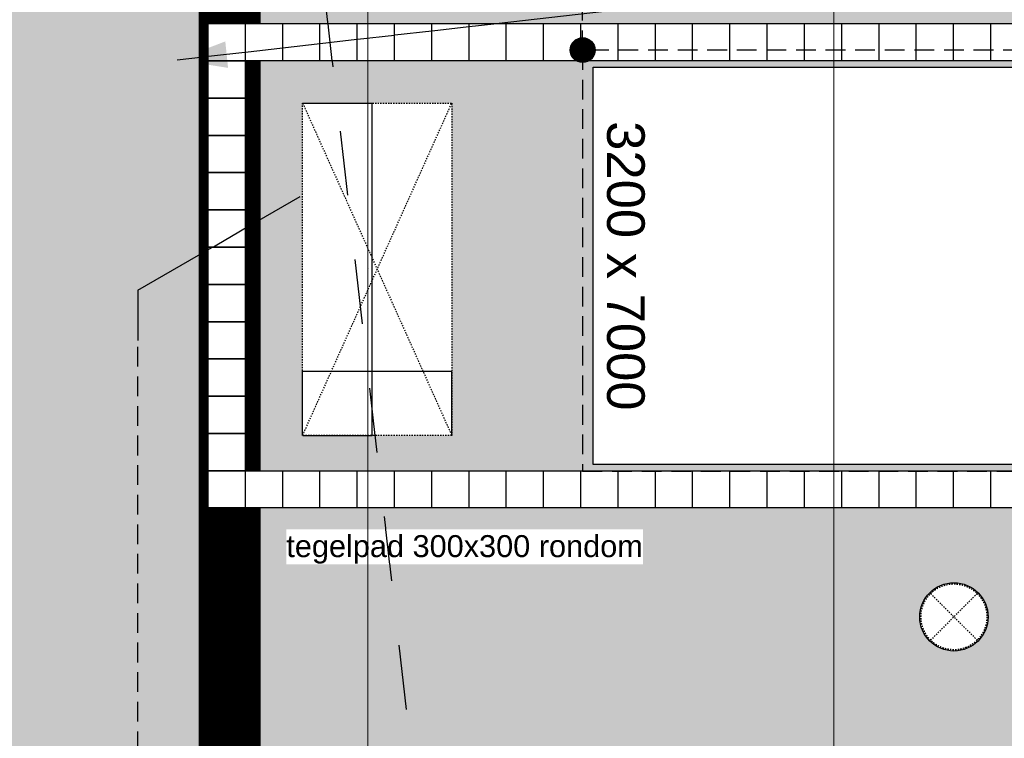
# Model space of a CAD drawing. Extents: x -38005 to 156061, y -31182 to 68140.
# Tile 15 of 48: x 25335 to 33259, y 15390 to 21177. Entities that reach past the tile are written whole.
import ezdxf
from ezdxf.enums import TextEntityAlignment as Align

# ---------------------------------------------------------------- set-up
doc = ezdxf.new("R2010")
doc.units = 0
doc.header["$LTSCALE"] = 50
doc.set_wipeout_variables(frame=1)
for name, pattern in [('HIDDEN2', [4.7625, 3.175, -1.5875]), ('STYLE_01', [0.41664, 0.20828, -0.20836]), ('STYLE_11', [5, 3.888855, -0.416718, 0.277786, -0.416641])]:
    doc.linetypes.add(name, pattern=pattern)
doc.layers.get('0').update_dxf_attribs({"linetype": 'CONTINUOUS'})
for name, color, linetype in [('AL$1A---_ALGEMEEN', 8, 'CONTINUOUS'), ('AM$1A---_ARCERING', 8, 'CONTINUOUS'), ('AT$1A---_TEKST025', 8, 'CONTINUOUS'), ('AT$1A---_TEKST035', 8, 'CONTINUOUS'), ('AT$1A---_TEKST100', 8, 'CONTINUOUS'), ('BOUWKUNDIG', 8, 'CONTINUOUS'), ('EL6121--', 3, 'CONTINUOUS'), ('kaderscheiding', 9, 'CONTINUOUS'), ('Tekening scheiding', 8, 'CONTINUOUS')]:
    doc.layers.add(name, color=color, linetype=linetype)
doc.layers.add('stramienen', color=1, linetype='CONTINUOUS', lineweight=15)
doc.styles.add('Arial', font='ARIAL.TTF')
doc.styles.add('BURO-018', font='ISO.shx', dxfattribs={"height": 90})
doc.dimstyles.new('VyA', dxfattribs={"dimtxt": 2.272868, "dimasz": 2.120801, "dimexe": 1.5, "dimexo": 1.59, "dimgap": 0.5, "dimtad": 1, "dimdec": 0, "dimzin": 11, "dimtxsty": 'Arial', "dimblk": 'VW_SLASH', "dimcen": 0, "dimdle": 1, "dimazin": 0, "dimtfac": 0.8, "dimtdec": 0, "dimtix": 1, "dimtmove": 0, "dimatfit": 0, "dimldrblk": 'VW_FILLEDARROW', "dimfxl": 0, "dimfrac": 2, "dimtolj": 1, "dimtzin": 11, "dimarcsym": 0})

# ---------------------------------------------------------------- blocks, each defined once
blk = doc.blocks.new('A$C607426BE')
at = {"layer": 'kaderscheiding', "const_width": 500}
blk.add_lwpolyline([(-72179.6, -16016.3), (-72179.6, 82805.5)], dxfattribs=at)
blk = doc.blocks.new('VW_SLASH')
at = {"layer": 'AL$1A---_ALGEMEEN', "color": 0, "linetype": 'ByBlock', "lineweight": -2}
blk.add_line((0, 0), (-1, 0), dxfattribs=at)
at = {"layer": 'AL$1A---_ALGEMEEN', "color": 0, "linetype": 'ByBlock', "lineweight": 5}
blk.add_line((0.5, 0.5), (-0.5, -0.5), dxfattribs=at)
blk = doc.blocks.new('*D149')
at = {"layer": 'AL$1A---_ALGEMEEN', "color": 0, "lineweight": -2}
for p, q in [((1.6, 2675), (560.5, 2675)), ((559, 2.1), (559, 2672.9)), ((1.6, 0), (560.5, 0))]:
    blk.add_line(p, q, dxfattribs=at)
at = {"layer": 'AL$1A---_ALGEMEEN', "color": 0, "lineweight": -2, "xscale": 2.12080078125, "yscale": 2.12080078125, "zscale": 2.12080078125}
for p, rotation in [((559, 2675), 90), ((559, 0), 270)]:
    blk.add_blockref('VW_SLASH', p, dxfattribs=dict(at, rotation=rotation))
at = {"layer": 'AT$1A---_TEKST025', "insert": (532.8, 1337.5), "char_height": 2.27, "attachment_point": 5, "rotation": 90, "style": 'Arial'}
blk.add_mtext('\\A1;133750', dxfattribs=at)
blk = doc.blocks.new('VW_FILLEDARROW')
at = {"layer": 'AL$1A---_ALGEMEEN', "color": 0, "lineweight": -2}
blk.add_solid([(0, 0), (0.5, 0.5), (0.5, -0.5)], dxfattribs=at)
blk = doc.blocks.new('*D150')
at = {"layer": 'AL$1A---_ALGEMEEN', "color": 0, "lineweight": -2}
for p, q in [((0, 1.6), (0, 516.5)), ((1197.9, 515), (2.1, 515)), ((1200, 1.6), (1200, 516.5))]:
    blk.add_line(p, q, dxfattribs=at)
at = {"layer": 'AL$1A---_ALGEMEEN', "color": 0, "lineweight": -2, "xscale": 2.12080078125, "yscale": 2.12080078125, "zscale": 2.12080078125, "rotation": 180}
blk.add_blockref('VW_SLASH', (0, 515), dxfattribs=at)
at = {"layer": 'AL$1A---_ALGEMEEN', "color": 0, "lineweight": -2, "xscale": 2.12080078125, "yscale": 2.12080078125, "zscale": 2.12080078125}
blk.add_blockref('VW_SLASH', (1200, 515), dxfattribs=at)
at = {"layer": 'AT$1A---_TEKST025', "insert": (600, 541.2), "char_height": 2.27, "attachment_point": 5, "style": 'Arial'}
blk.add_mtext('\\A1;60000', dxfattribs=at)
blk = doc.blocks.new('LBK')
at = {"color": 0}
blk.add_wipeout([(-1600, 3500), (1600, 3500), (1600, -3500), (-1600, -3500)], dxfattribs=at).dxf.layer = 'AL$1A---_ALGEMEEN'
at = {"layer": 'AL$1A---_ALGEMEEN', "color": 0}
blk.add_lwpolyline([(-1600, 3500), (1600, 3500), (1600, -3500), (-1600, -3500)], close=True, dxfattribs=at)
at = {"layer": 'AT$1A---_TEKST100', "line_spacing_factor": 0.967741, "style": 'Arial'}
for s, insert, char_height, attachment_point in [('{\\C256;\\lLBK}', (-600.1, 1762), 454.574, 1), ('{\\C256;\\l3200 x 7000}', (0, -3085.4), 303.049, 2)]:
    blk.add_mtext(s, dxfattribs=dict(at, insert=insert, char_height=char_height, attachment_point=attachment_point))
blk = doc.blocks.new('solatube 550')
at = {"color": 0}
blk.add_wipeout([(194.5, 194.5), (199.2, 189.6), (203.8, 184.7), (208.2, 179.6), (212.6, 174.5), (216.8, 169.2), (220.9, 163.8), (224.8, 158.3), (228.7, 152.8), (232.3, 147.1), (235.9, 141.4), (239.3, 135.5), (242.5, 129.6), (245.6, 123.6), (248.6, 117.6), (251.4, 111.4), (254.1, 105.2), (256.6, 99), (258.9, 92.6), (261.1, 86.3), (263.2, 79.8), (265, 73.3), (266.8, 66.8), (268.3, 60.3), (269.7, 53.6), (271, 47), (272, 40.4), (272.9, 33.7), (273.7, 27), (274.3, 20.2), (274.7, 13.5), (274.9, 6.7), (275, 0), (274.9, -6.7), (274.7, -13.5), (274.3, -20.2), (273.7, -27), (272.9, -33.7), (272, -40.4), (271, -47), (269.7, -53.6), (268.3, -60.3), (266.8, -66.8), (265, -73.3), (263.2, -79.8), (261.1, -86.3), (258.9, -92.6), (256.6, -99), (254.1, -105.2), (251.4, -111.4), (248.6, -117.6), (245.6, -123.6), (242.5, -129.6), (239.3, -135.5), (235.9, -141.4), (232.3, -147.1), (228.7, -152.8), (224.8, -158.3), (220.9, -163.8), (216.8, -169.2), (212.6, -174.5), (208.2, -179.6), (203.8, -184.7), (199.2, -189.6), (194.5, -194.5), (189.6, -199.2), (184.7, -203.8), (179.6, -208.2), (174.5, -212.6), (169.2, -216.8), (163.8, -220.9), (158.3, -224.8), (152.8, -228.7), (147.1, -232.3), (141.4, -235.9), (135.5, -239.3), (129.6, -242.5), (123.6, -245.6), (117.6, -248.6), (111.4, -251.4), (105.2, -254.1), (99, -256.6), (92.6, -258.9), (86.3, -261.1), (79.8, -263.2), (73.3, -265), (66.8, -266.8), (60.3, -268.3), (53.6, -269.7), (47, -271), (40.4, -272), (33.7, -272.9), (27, -273.7), (20.2, -274.3), (13.5, -274.7), (6.7, -274.9), (0, -275), (-6.7, -274.9), (-13.5, -274.7), (-20.2, -274.3), (-27, -273.7), (-33.7, -272.9), (-40.4, -272), (-47, -271), (-53.6, -269.7), (-60.3, -268.3), (-66.8, -266.8), (-73.3, -265), (-79.8, -263.2), (-86.3, -261.1), (-92.6, -258.9), (-99, -256.6), (-105.2, -254.1), (-111.4, -251.4), (-117.6, -248.6), (-123.6, -245.6), (-129.6, -242.5), (-135.5, -239.3), (-141.4, -235.9), (-147.1, -232.3), (-152.8, -228.7), (-158.3, -224.8), (-163.8, -220.9), (-169.2, -216.8), (-174.5, -212.6), (-179.6, -208.2), (-184.7, -203.8), (-189.6, -199.2), (-194.5, -194.5), (-199.2, -189.6), (-203.8, -184.7), (-208.2, -179.6), (-212.6, -174.5), (-216.8, -169.2), (-220.9, -163.8), (-224.8, -158.3), (-228.7, -152.8), (-232.3, -147.1), (-235.9, -141.4), (-239.3, -135.5), (-242.5, -129.6), (-245.6, -123.6), (-248.6, -117.6), (-251.4, -111.4), (-254.1, -105.2), (-256.6, -99), (-258.9, -92.6), (-261.1, -86.3), (-263.2, -79.8), (-265, -73.3), (-266.8, -66.8), (-268.3, -60.3), (-269.7, -53.6), (-271, -47), (-272, -40.4), (-272.9, -33.7), (-273.7, -27), (-274.3, -20.2), (-274.7, -13.5), (-274.9, -6.7), (-275, 0), (-274.9, 6.7), (-274.7, 13.5), (-274.3, 20.2), (-273.7, 27), (-272.9, 33.7), (-272, 40.4), (-271, 47), (-269.7, 53.6), (-268.3, 60.3), (-266.8, 66.8), (-265, 73.3), (-263.2, 79.8), (-261.1, 86.3), (-258.9, 92.6), (-256.6, 99), (-254.1, 105.2), (-251.4, 111.4), (-248.6, 117.6), (-245.6, 123.6), (-242.5, 129.6), (-239.3, 135.5), (-235.9, 141.4), (-232.3, 147.1), (-228.7, 152.8), (-224.8, 158.3), (-220.9, 163.8), (-216.8, 169.2), (-212.6, 174.5), (-208.2, 179.6), (-203.8, 184.7), (-199.2, 189.6), (-194.5, 194.5), (-189.6, 199.2), (-184.7, 203.8), (-179.6, 208.2), (-174.5, 212.6), (-169.2, 216.8), (-163.8, 220.9), (-158.3, 224.8), (-152.8, 228.7), (-147.1, 232.3), (-141.4, 235.9), (-135.5, 239.3), (-129.6, 242.5), (-123.6, 245.6), (-117.6, 248.6), (-111.4, 251.4), (-105.2, 254.1), (-99, 256.6), (-92.6, 258.9), (-86.3, 261.1), (-79.8, 263.2), (-73.3, 265), (-66.8, 266.8), (-60.3, 268.3), (-53.6, 269.7), (-47, 271), (-40.4, 272), (-33.7, 272.9), (-27, 273.7), (-20.2, 274.3), (-13.5, 274.7), (-6.7, 274.9), (0, 275), (6.7, 274.9), (13.5, 274.7), (20.2, 274.3), (27, 273.7), (33.7, 272.9), (40.4, 272), (47, 271), (53.6, 269.7), (60.3, 268.3), (66.8, 266.8), (73.3, 265), (79.8, 263.2), (86.3, 261.1), (92.6, 258.9), (99, 256.6), (105.2, 254.1), (111.4, 251.4), (117.6, 248.6), (123.6, 245.6), (129.6, 242.5), (135.5, 239.3), (141.4, 235.9), (147.1, 232.3), (152.8, 228.7), (158.3, 224.8), (163.8, 220.9), (169.2, 216.8), (174.5, 212.6), (179.6, 208.2), (184.7, 203.8), (189.6, 199.2)], dxfattribs=at).dxf.layer = 'AL$1A---_ALGEMEEN'
at = {"layer": 'AL$1A---_ALGEMEEN', "color": 0, "linetype": 'STYLE_01'}
for p, q in [((-187.4, -187.4), (187.4, 187.4)), ((187.4, -187.4), (-187.4, 187.4))]:
    blk.add_line(p, q, dxfattribs=at)
at = {"layer": 'AL$1A---_ALGEMEEN', "color": 0}
blk.add_circle((0, 0), 275, dxfattribs=at)
at = {"layer": 'AL$1A---_ALGEMEEN', "color": 0, "linetype": 'STYLE_01'}
blk.add_circle((0, 0), 265, dxfattribs=at)
blk = doc.blocks.new('Group-14')
at = {"color": 0}
for points in [[(-28936.371, -7334.215), (-28636.371, -7334.215), (-28636.371, -7634.215), (-28936.371, -7634.215)], [(-27436.371, -7334.215), (-27136.371, -7334.215), (-27136.371, -7634.215), (-27436.371, -7634.215)], [(-28936.371, -10934.215), (-28636.371, -10934.215), (-28636.371, -11234.215), (-28936.371, -11234.215)], [(-27436.371, -10934.215), (-27136.371, -10934.215), (-27136.371, -11234.215), (-27436.371, -11234.215)]]:
    blk.add_wipeout(points, dxfattribs=at).dxf.layer = 'AL$1A---_ALGEMEEN'
at = {"layer": 'AL$1A---_ALGEMEEN', "color": 0}
for points in [[(-28936.371, -7334.215), (-28636.371, -7334.215), (-28636.371, -7634.215), (-28936.371, -7634.215)], [(-27436.371, -7334.215), (-27136.371, -7334.215), (-27136.371, -7634.215), (-27436.371, -7634.215)], [(-28936.371, -10934.215), (-28636.371, -10934.215), (-28636.371, -11234.215), (-28936.371, -11234.215)], [(-27436.371, -10934.215), (-27136.371, -10934.215), (-27136.371, -11234.215), (-27436.371, -11234.215)]]:
    blk.add_lwpolyline(points, close=True, dxfattribs=at)
at = {"color": 0}
for points in [[(-29236.371, -7334.215), (-28936.371, -7334.215), (-28936.371, -7634.215), (-29236.371, -7634.215)], [(-28636.371, -7334.215), (-28336.371, -7334.215), (-28336.371, -7634.215), (-28636.371, -7634.215)], [(-27136.371, -7334.215), (-26836.371, -7334.215), (-26836.371, -7634.215), (-27136.371, -7634.215)], [(-29236.371, -10934.215), (-28936.371, -10934.215), (-28936.371, -11234.215), (-29236.371, -11234.215)], [(-28636.371, -10934.215), (-28336.371, -10934.215), (-28336.371, -11234.215), (-28636.371, -11234.215)], [(-27136.371, -10934.215), (-26836.371, -10934.215), (-26836.371, -11234.215), (-27136.371, -11234.215)]]:
    blk.add_wipeout(points, dxfattribs=at).dxf.layer = 'AL$1A---_ALGEMEEN'
at = {"layer": 'AL$1A---_ALGEMEEN', "color": 0}
for points in [[(-29236.371, -7334.215), (-28936.371, -7334.215), (-28936.371, -7634.215), (-29236.371, -7634.215)], [(-28636.371, -7334.215), (-28336.371, -7334.215), (-28336.371, -7634.215), (-28636.371, -7634.215)], [(-27136.371, -7334.215), (-26836.371, -7334.215), (-26836.371, -7634.215), (-27136.371, -7634.215)], [(-29236.371, -10934.215), (-28936.371, -10934.215), (-28936.371, -11234.215), (-29236.371, -11234.215)], [(-28636.371, -10934.215), (-28336.371, -10934.215), (-28336.371, -11234.215), (-28636.371, -11234.215)], [(-27136.371, -10934.215), (-26836.371, -10934.215), (-26836.371, -11234.215), (-27136.371, -11234.215)]]:
    blk.add_lwpolyline(points, close=True, dxfattribs=at)
at = {"color": 0}
for points in [[(-29536.371, -7334.215), (-29236.371, -7334.215), (-29236.371, -7634.215), (-29536.371, -7634.215)], [(-28336.371, -7334.215), (-28036.371, -7334.215), (-28036.371, -7634.215), (-28336.371, -7634.215)], [(-26836.371, -7334.215), (-26536.371, -7334.215), (-26536.371, -7634.215), (-26836.371, -7634.215)], [(-29536.371, -10934.215), (-29236.371, -10934.215), (-29236.371, -11234.215), (-29536.371, -11234.215)], [(-28336.371, -10934.215), (-28036.371, -10934.215), (-28036.371, -11234.215), (-28336.371, -11234.215)], [(-26836.371, -10934.215), (-26536.371, -10934.215), (-26536.371, -11234.215), (-26836.371, -11234.215)]]:
    blk.add_wipeout(points, dxfattribs=at).dxf.layer = 'AL$1A---_ALGEMEEN'
at = {"layer": 'AL$1A---_ALGEMEEN', "color": 0}
for points in [[(-29536.371, -7334.215), (-29236.371, -7334.215), (-29236.371, -7634.215), (-29536.371, -7634.215)], [(-28336.371, -7334.215), (-28036.371, -7334.215), (-28036.371, -7634.215), (-28336.371, -7634.215)], [(-26836.371, -7334.215), (-26536.371, -7334.215), (-26536.371, -7634.215), (-26836.371, -7634.215)], [(-29536.371, -10934.215), (-29236.371, -10934.215), (-29236.371, -11234.215), (-29536.371, -11234.215)], [(-28336.371, -10934.215), (-28036.371, -10934.215), (-28036.371, -11234.215), (-28336.371, -11234.215)], [(-26836.371, -10934.215), (-26536.371, -10934.215), (-26536.371, -11234.215), (-26836.371, -11234.215)]]:
    blk.add_lwpolyline(points, close=True, dxfattribs=at)
at = {"color": 0}
for points in [[(-28036.371, -7334.215), (-27736.371, -7334.215), (-27736.371, -7634.215), (-28036.371, -7634.215)], [(-26536.371, -7334.215), (-26236.371, -7334.215), (-26236.371, -7634.215), (-26536.371, -7634.215)], [(-29536.371, -7634.215), (-29236.371, -7634.215), (-29236.371, -7934.215), (-29536.371, -7934.215)], [(-28036.371, -10934.215), (-27736.371, -10934.215), (-27736.371, -11234.215), (-28036.371, -11234.215)], [(-26536.371, -10934.215), (-26236.371, -10934.215), (-26236.371, -11234.215), (-26536.371, -11234.215)]]:
    blk.add_wipeout(points, dxfattribs=at).dxf.layer = 'AL$1A---_ALGEMEEN'
at = {"layer": 'AL$1A---_ALGEMEEN', "color": 0}
for points in [[(-28036.371, -7334.215), (-27736.371, -7334.215), (-27736.371, -7634.215), (-28036.371, -7634.215)], [(-26536.371, -7334.215), (-26236.371, -7334.215), (-26236.371, -7634.215), (-26536.371, -7634.215)], [(-29536.371, -7634.215), (-29236.371, -7634.215), (-29236.371, -7934.215), (-29536.371, -7934.215)], [(-28036.371, -10934.215), (-27736.371, -10934.215), (-27736.371, -11234.215), (-28036.371, -11234.215)], [(-26536.371, -10934.215), (-26236.371, -10934.215), (-26236.371, -11234.215), (-26536.371, -11234.215)]]:
    blk.add_lwpolyline(points, close=True, dxfattribs=at)
at = {"color": 0}
for points in [[(-27736.371, -7334.215), (-27436.371, -7334.215), (-27436.371, -7634.215), (-27736.371, -7634.215)], [(-26236.371, -7334.215), (-25936.371, -7334.215), (-25936.371, -7634.215), (-26236.371, -7634.215)], [(-29536.371, -7934.215), (-29236.371, -7934.215), (-29236.371, -8234.215), (-29536.371, -8234.215)], [(-27736.371, -10934.215), (-27436.371, -10934.215), (-27436.371, -11234.215), (-27736.371, -11234.215)], [(-26236.371, -10934.215), (-25936.371, -10934.215), (-25936.371, -11234.215), (-26236.371, -11234.215)]]:
    blk.add_wipeout(points, dxfattribs=at).dxf.layer = 'AL$1A---_ALGEMEEN'
at = {"layer": 'AL$1A---_ALGEMEEN', "color": 0}
for points in [[(-27736.371, -7334.215), (-27436.371, -7334.215), (-27436.371, -7634.215), (-27736.371, -7634.215)], [(-26236.371, -7334.215), (-25936.371, -7334.215), (-25936.371, -7634.215), (-26236.371, -7634.215)], [(-29536.371, -7934.215), (-29236.371, -7934.215), (-29236.371, -8234.215), (-29536.371, -8234.215)], [(-27736.371, -10934.215), (-27436.371, -10934.215), (-27436.371, -11234.215), (-27736.371, -11234.215)], [(-26236.371, -10934.215), (-25936.371, -10934.215), (-25936.371, -11234.215), (-26236.371, -11234.215)]]:
    blk.add_lwpolyline(points, close=True, dxfattribs=at)
at = {"color": 0}
for points in [[(-25936.371, -7334.215), (-25636.371, -7334.215), (-25636.371, -7634.215), (-25936.371, -7634.215)], [(-29536.371, -8234.215), (-29236.371, -8234.215), (-29236.371, -8534.215), (-29536.371, -8534.215)], [(-25936.371, -10934.215), (-25636.371, -10934.215), (-25636.371, -11234.215), (-25936.371, -11234.215)]]:
    blk.add_wipeout(points, dxfattribs=at).dxf.layer = 'AL$1A---_ALGEMEEN'
at = {"layer": 'AL$1A---_ALGEMEEN', "color": 0}
for points in [[(-25936.371, -7334.215), (-25636.371, -7334.215), (-25636.371, -7634.215), (-25936.371, -7634.215)], [(-29536.371, -8234.215), (-29236.371, -8234.215), (-29236.371, -8534.215), (-29536.371, -8534.215)], [(-25936.371, -10934.215), (-25636.371, -10934.215), (-25636.371, -11234.215), (-25936.371, -11234.215)]]:
    blk.add_lwpolyline(points, close=True, dxfattribs=at)
at = {"color": 0}
for points in [[(-25636.371, -7334.215), (-25336.371, -7334.215), (-25336.371, -7634.215), (-25636.371, -7634.215)], [(-29536.371, -8534.215), (-29236.371, -8534.215), (-29236.371, -8834.215), (-29536.371, -8834.215)], [(-25636.371, -10934.215), (-25336.371, -10934.215), (-25336.371, -11234.215), (-25636.371, -11234.215)]]:
    blk.add_wipeout(points, dxfattribs=at).dxf.layer = 'AL$1A---_ALGEMEEN'
at = {"layer": 'AL$1A---_ALGEMEEN', "color": 0}
for points in [[(-25636.371, -7334.215), (-25336.371, -7334.215), (-25336.371, -7634.215), (-25636.371, -7634.215)], [(-29536.371, -8534.215), (-29236.371, -8534.215), (-29236.371, -8834.215), (-29536.371, -8834.215)], [(-25636.371, -10934.215), (-25336.371, -10934.215), (-25336.371, -11234.215), (-25636.371, -11234.215)]]:
    blk.add_lwpolyline(points, close=True, dxfattribs=at)
at = {"color": 0}
for points in [[(-25336.371, -7334.215), (-25036.371, -7334.215), (-25036.371, -7634.215), (-25336.371, -7634.215)], [(-29536.371, -8834.215), (-29236.371, -8834.215), (-29236.371, -9134.215), (-29536.371, -9134.215)], [(-25336.371, -10934.215), (-25036.371, -10934.215), (-25036.371, -11234.215), (-25336.371, -11234.215)]]:
    blk.add_wipeout(points, dxfattribs=at).dxf.layer = 'AL$1A---_ALGEMEEN'
at = {"layer": 'AL$1A---_ALGEMEEN', "color": 0}
for points in [[(-25336.371, -7334.215), (-25036.371, -7334.215), (-25036.371, -7634.215), (-25336.371, -7634.215)], [(-29536.371, -8834.215), (-29236.371, -8834.215), (-29236.371, -9134.215), (-29536.371, -9134.215)], [(-25336.371, -10934.215), (-25036.371, -10934.215), (-25036.371, -11234.215), (-25336.371, -11234.215)]]:
    blk.add_lwpolyline(points, close=True, dxfattribs=at)
at = {"color": 0}
for points in [[(-25036.371, -7334.215), (-24736.371, -7334.215), (-24736.371, -7634.215), (-25036.371, -7634.215)], [(-29536.371, -9134.215), (-29236.371, -9134.215), (-29236.371, -9434.215), (-29536.371, -9434.215)], [(-25036.371, -10934.215), (-24736.371, -10934.215), (-24736.371, -11234.215), (-25036.371, -11234.215)]]:
    blk.add_wipeout(points, dxfattribs=at).dxf.layer = 'AL$1A---_ALGEMEEN'
at = {"layer": 'AL$1A---_ALGEMEEN', "color": 0}
for points in [[(-25036.371, -7334.215), (-24736.371, -7334.215), (-24736.371, -7634.215), (-25036.371, -7634.215)], [(-29536.371, -9134.215), (-29236.371, -9134.215), (-29236.371, -9434.215), (-29536.371, -9434.215)], [(-25036.371, -10934.215), (-24736.371, -10934.215), (-24736.371, -11234.215), (-25036.371, -11234.215)]]:
    blk.add_lwpolyline(points, close=True, dxfattribs=at)
at = {"color": 0}
for points in [[(-24736.371, -7334.215), (-24436.371, -7334.215), (-24436.371, -7634.215), (-24736.371, -7634.215)], [(-29536.371, -9434.215), (-29236.371, -9434.215), (-29236.371, -9734.215), (-29536.371, -9734.215)], [(-24736.371, -10934.215), (-24436.371, -10934.215), (-24436.371, -11234.215), (-24736.371, -11234.215)]]:
    blk.add_wipeout(points, dxfattribs=at).dxf.layer = 'AL$1A---_ALGEMEEN'
at = {"layer": 'AL$1A---_ALGEMEEN', "color": 0}
for points in [[(-24736.371, -7334.215), (-24436.371, -7334.215), (-24436.371, -7634.215), (-24736.371, -7634.215)], [(-29536.371, -9434.215), (-29236.371, -9434.215), (-29236.371, -9734.215), (-29536.371, -9734.215)], [(-24736.371, -10934.215), (-24436.371, -10934.215), (-24436.371, -11234.215), (-24736.371, -11234.215)]]:
    blk.add_lwpolyline(points, close=True, dxfattribs=at)
at = {"color": 0}
for points in [[(-24436.371, -7334.215), (-24136.371, -7334.215), (-24136.371, -7634.215), (-24436.371, -7634.215)], [(-29536.371, -9734.215), (-29236.371, -9734.215), (-29236.371, -10034.215), (-29536.371, -10034.215)], [(-24436.371, -10934.215), (-24136.371, -10934.215), (-24136.371, -11234.215), (-24436.371, -11234.215)]]:
    blk.add_wipeout(points, dxfattribs=at).dxf.layer = 'AL$1A---_ALGEMEEN'
at = {"layer": 'AL$1A---_ALGEMEEN', "color": 0}
for points in [[(-24436.371, -7334.215), (-24136.371, -7334.215), (-24136.371, -7634.215), (-24436.371, -7634.215)], [(-29536.371, -9734.215), (-29236.371, -9734.215), (-29236.371, -10034.215), (-29536.371, -10034.215)], [(-24436.371, -10934.215), (-24136.371, -10934.215), (-24136.371, -11234.215), (-24436.371, -11234.215)]]:
    blk.add_lwpolyline(points, close=True, dxfattribs=at)
at = {"color": 0}
for points in [[(-24136.371, -7334.215), (-23836.371, -7334.215), (-23836.371, -7634.215), (-24136.371, -7634.215)], [(-29536.371, -10034.215), (-29236.371, -10034.215), (-29236.371, -10334.215), (-29536.371, -10334.215)], [(-24136.371, -10934.215), (-23836.371, -10934.215), (-23836.371, -11234.215), (-24136.371, -11234.215)]]:
    blk.add_wipeout(points, dxfattribs=at).dxf.layer = 'AL$1A---_ALGEMEEN'
at = {"layer": 'AL$1A---_ALGEMEEN', "color": 0}
for points in [[(-24136.371, -7334.215), (-23836.371, -7334.215), (-23836.371, -7634.215), (-24136.371, -7634.215)], [(-29536.371, -10034.215), (-29236.371, -10034.215), (-29236.371, -10334.215), (-29536.371, -10334.215)], [(-24136.371, -10934.215), (-23836.371, -10934.215), (-23836.371, -11234.215), (-24136.371, -11234.215)]]:
    blk.add_lwpolyline(points, close=True, dxfattribs=at)
at = {"color": 0}
for points in [[(-23836.371, -7334.215), (-23536.371, -7334.215), (-23536.371, -7634.215), (-23836.371, -7634.215)], [(-29536.371, -10334.215), (-29236.371, -10334.215), (-29236.371, -10634.215), (-29536.371, -10634.215)], [(-23836.371, -10934.215), (-23536.371, -10934.215), (-23536.371, -11234.215), (-23836.371, -11234.215)]]:
    blk.add_wipeout(points, dxfattribs=at).dxf.layer = 'AL$1A---_ALGEMEEN'
at = {"layer": 'AL$1A---_ALGEMEEN', "color": 0}
for points in [[(-23836.371, -7334.215), (-23536.371, -7334.215), (-23536.371, -7634.215), (-23836.371, -7634.215)], [(-29536.371, -10334.215), (-29236.371, -10334.215), (-29236.371, -10634.215), (-29536.371, -10634.215)], [(-23836.371, -10934.215), (-23536.371, -10934.215), (-23536.371, -11234.215), (-23836.371, -11234.215)]]:
    blk.add_lwpolyline(points, close=True, dxfattribs=at)
at = {"color": 0}
for points in [[(-23536.371, -7334.215), (-23236.371, -7334.215), (-23236.371, -7634.215), (-23536.371, -7634.215)], [(-29536.371, -10634.215), (-29236.371, -10634.215), (-29236.371, -10934.215), (-29536.371, -10934.215)], [(-23536.371, -10934.215), (-23236.371, -10934.215), (-23236.371, -11234.215), (-23536.371, -11234.215)]]:
    blk.add_wipeout(points, dxfattribs=at).dxf.layer = 'AL$1A---_ALGEMEEN'
at = {"layer": 'AL$1A---_ALGEMEEN', "color": 0}
for points in [[(-23536.371, -7334.215), (-23236.371, -7334.215), (-23236.371, -7634.215), (-23536.371, -7634.215)], [(-29536.371, -10634.215), (-29236.371, -10634.215), (-29236.371, -10934.215), (-29536.371, -10934.215)], [(-23536.371, -10934.215), (-23236.371, -10934.215), (-23236.371, -11234.215), (-23536.371, -11234.215)]]:
    blk.add_lwpolyline(points, close=True, dxfattribs=at)
at = {"color": 0}
for points in [[(-23236.371, -7334.215), (-22936.371, -7334.215), (-22936.371, -7634.215), (-23236.371, -7634.215)], [(-23236.371, -10934.215), (-22936.371, -10934.215), (-22936.371, -11234.215), (-23236.371, -11234.215)]]:
    blk.add_wipeout(points, dxfattribs=at).dxf.layer = 'AL$1A---_ALGEMEEN'
at = {"layer": 'AL$1A---_ALGEMEEN', "color": 0}
for points in [[(-23236.371, -7334.215), (-22936.371, -7334.215), (-22936.371, -7634.215), (-23236.371, -7634.215)], [(-23236.371, -10934.215), (-22936.371, -10934.215), (-22936.371, -11234.215), (-23236.371, -11234.215)]]:
    blk.add_lwpolyline(points, close=True, dxfattribs=at)
blk = doc.blocks.new('030201')
at = {"color": 0, "const_width": 0.5}
blk.add_lwpolyline([(-0.25, 0, 1), (0.25, 0, 1)], format="xyb", close=True, dxfattribs=at)
at = {"color": 0, "linetype": 'Continuous'}
blk.add_circle((0, 0), 0.5, dxfattribs=at)
at = {"color": 0, "linetype": 'Continuous', "style": 'BURO-018', "flags": 1}
blk.add_attdef('E_MATCODE', text='', height=1.8, dxfattribs=at).set_placement((0, 0), align=Align.MIDDLE)
blk = doc.blocks.new('E00437')
at = {"color": 0}
for q in [(5.801, 6.538), (0, 0)]:
    blk.add_line((2.027, 0), q, dxfattribs=at)
at = {"color": 0, "linetype": 'Continuous', "style": 'BURO-018', "flags": 1}
blk.add_attdef('E_MATCODE', text='', height=1.8, dxfattribs=at).set_placement((0, 0), align=Align.MIDDLE)
blk = doc.blocks.new('schachten 1200.2675')
at = {"color": 0, "linetype": 'STYLE_01'}
blk.add_wipeout([(0, 2675), (1200, 2675), (1200, 0), (0, 0)], dxfattribs=at).dxf.layer = 'AL$1A---_ALGEMEEN'
at = {"layer": 'AL$1A---_ALGEMEEN', "color": 0, "linetype": 'STYLE_01'}
for p, q in [((0, 2675), (1200, 0)), ((0, 0), (1200, 2675))]:
    blk.add_line(p, q, dxfattribs=at)
blk.add_lwpolyline([(0, 2675), (1200, 2675), (1200, 0), (0, 0)], close=True, dxfattribs=at)
at = {"layer": 'AL$1A---_ALGEMEEN', "color": 0}
dim = blk.add_linear_dim(base=(559, 2675), p1=(0, 0), p2=(0, 2675), angle=90, dimstyle='VyA', override={"dimtxt": 2.272868, "dimgap": 25, "dimlfac": 50, "dimpost": '<>', "dimtxsty": 'Arial', "dimtmove": 2}, dxfattribs=at)
dim.commit()
dim.dimension.update_dxf_attribs({"geometry": '*D149', "text_midpoint": (532.839, 1337.5)})
dim = blk.add_linear_dim(base=(0, 514.992), p1=(1200, 0), p2=(0, 0), dimstyle='VyA', override={"dimtxt": 2.272868, "dimgap": 25, "dimlfac": 50, "dimpost": '<>', "dimtxsty": 'Arial', "dimtmove": 2}, dxfattribs=at)
dim.commit()
dim.dimension.update_dxf_attribs({"geometry": '*D150', "text_midpoint": (600, 541.153)})
blk = doc.blocks.new('200254 W 213 09-03-2007')
at = {"layer": 'AM$1A---_ARCERING', "linetype": 'Continuous', "lineweight": 0}
blk.add_hatch(color=9, dxfattribs=at).paths.add_polyline_path([(20519.87, 3945.85), (20519.87, 3526.05), (20168.06, 3525.49), (19424.07, 3526.05), (19424.07, 3945.85), (19233.75, 3945.85), (19233.75, 3346.25), (18987.13, 3346.24), (18987.13, 3267.64), (18955.33, 3267.64), (18955.33, 3009.54), (19478.27, 3068.27), (19479.08, 3061.62), (19565.7, 3071.35), (19564.89, 3078), (19997.73, 3126.6), (19997.29, 3130.53), (20095.18, 3141.59), (20095.64, 3137.6), (20528.41, 3186.2), (20529.15, 3179.54), (20615.71, 3189.27), (20614.96, 3195.92), (21016.33, 3240.99), (21016.33, 3945.85), (20717.81, 3945.85), (20717.81, 3736.65), (20608.05, 3736.65), (20608.05, 3945.85)])
blk.add_wipeout([(19987.91, 3534.85), (19987.91, 3526.05), (19424.07, 3526.05), (19424.07, 3945.85), (19233.75, 3945.85), (19233.75, 3346.25), (19225.85, 3346.25), (19225.85, 3346.24), (18987.13, 3346.24), (18987.13, 3267.64), (18955.33, 3267.64), (18955.33, 3009.54), (19478.43, 3068.3), (19479.17, 3061.63), (19565.7, 3071.35), (19564.95, 3078.01), (19987.91, 3125.5), (19987.91, 3116.65), (19574.68, 3070.24), (19575.51, 3062.78), (19555.21, 3060.5), (19555.61, 3056.93), (19492.19, 3049.81), (19491.79, 3053.38), (19471.5, 3051.1), (19470.64, 3058.56), (18946.53, 2999.7), (18946.53, 3276.44), (18978.33, 3276.44), (18978.33, 3355.04), (19224.95, 3355.04), (19224.95, 3954.65), (19432.87, 3954.65), (19432.87, 3534.85)]).dxf.layer = 'AL$1A---_ALGEMEEN'
at = {"layer": 'AL$1A---_ALGEMEEN', "xscale": 0.02, "yscale": 0.02, "zscale": 0.02}
for name, p, rotation in [('LBK', (19703.24, 3401.76), 270), ('solatube 550', (19691.3, 3345.23), 180)]:
    blk.add_blockref(name, p, dxfattribs=dict(at, rotation=rotation))
blk.add_blockref('schachten 1200.2675', (19586.47, 3374.45), dxfattribs=at)
blk.add_wipeout([(19583.84, 3353.67), (19641.23, 3353.67), (19641.23, 3359.35), (19583.84, 3359.35)]).dxf.layer = 'AL$1A---_ALGEMEEN'
blk.add_blockref('Group-14', (20161.97, 3587.45), dxfattribs=at)
at = {"layer": 'AT$1A---_TEKST035', "insert": (19583.84, 3358.39), "char_height": 3.5356, "attachment_point": 1, "line_spacing_factor": 0.967741, "style": 'Arial'}
blk.add_mtext('{\\C256;\\ltegelpad 300x300 rondom}', dxfattribs=at)
at = {"layer": 'AL$1A---_ALGEMEEN', "linetype": 'STYLE_01'}
blk.add_line((19580.66, 3526.95), (19631.17, 3085.06), dxfattribs=at)
at = {"layer": 'AL$1A---_ALGEMEEN'}
blk.add_line((19566.29, 3434.94), (19790.36, 3460.54), dxfattribs=at)
blk.add_solid([(19566.29, 3434.94), (19574.02, 3437.9), (19574.47, 3433.64)], dxfattribs=at)
at = {"layer": 'stramienen', "linetype": 'STYLE_11', "ltscale": 50}
for p, q in [((19671.95, 2695.43), (19671.95, 4240.03)), ((19596.95, 2737.41), (19596.95, 4236.3))]:
    blk.add_line(p, q, dxfattribs=at)

msp = doc.modelspace()

# ---------------------------------------------------------------- block references
at = {"layer": 'Tekening scheiding'}
msp.add_blockref('A$C607426BE', (99205, -14915.5), dxfattribs=at)

# ---------------------------------------------------------------- next in the draw order: block references
at = {"layer": 'BOUWKUNDIG', "xscale": 50, "yscale": 50, "zscale": 50}
msp.add_blockref('200254 W 213 09-03-2007', (-951711.2, -150893.1), dxfattribs=at)

# ---------------------------------------------------------------- next in the draw order: linework, layer by layer
at = {"layer": 'EL6121--', "color": 5, "linetype": 'HIDDEN2'}
for p, q in [((29865.4, 20931.9), (29865.4, 25458.7)), ((36981, 20931.9), (29865.4, 20931.9)), ((29865.4, 20931.9), (29865.4, 17540.3)), ((26284.7, 13620.8), (26284.7, 18593.4)), ((29865.4, 17540.3), (36981, 17540.3))]:
    msp.add_line(p, q, dxfattribs=at)

# ---------------------------------------------------------------- next in the draw order: block references
at = {"layer": 'EL6121--', "yscale": 200, "zscale": 200, "rotation": 270}
for name, p, xscale in [('030201', (29865.4, 20931.9), 200), ('E00437', (26284.7, 18593.4), -200)]:
    msp.add_blockref(name, p, dxfattribs=dict(at, xscale=xscale))

doc.saveas('drawing.dxf')
